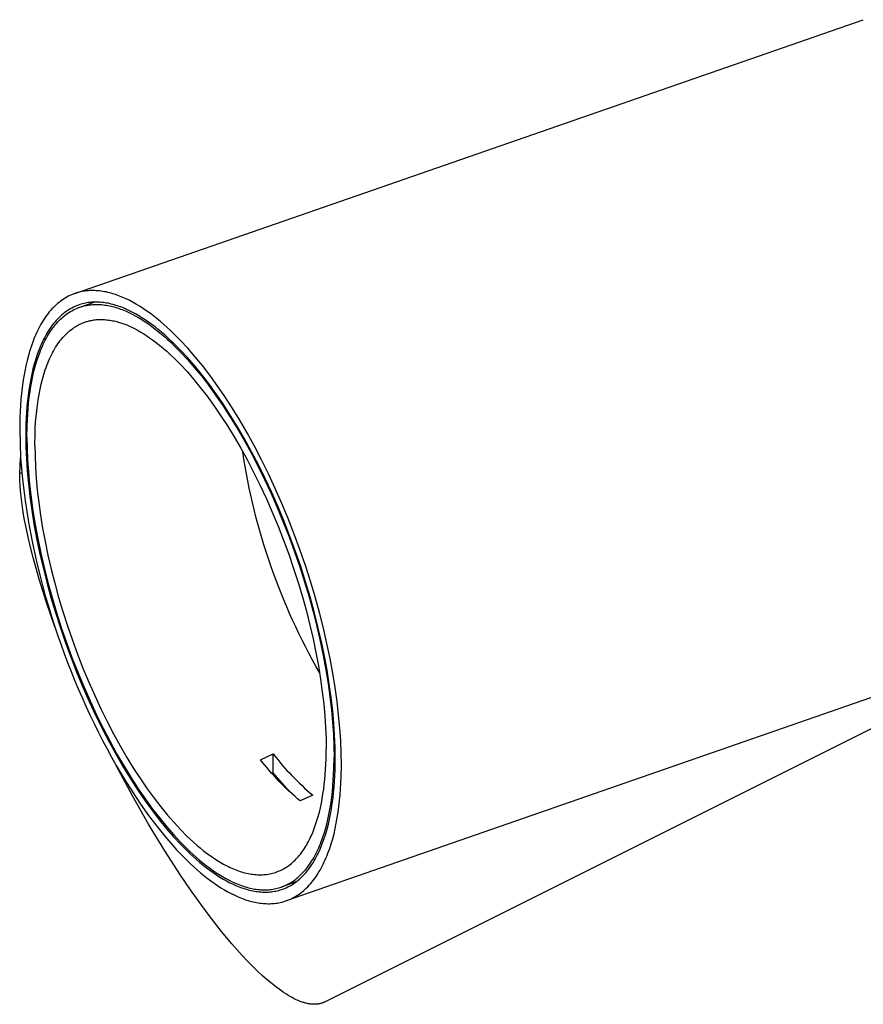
# Model space of a CAD drawing. Extents: x 0 to 534, y 0 to 292.
# Tile 14 of 15: x 408 to 477, y 0 to 81. Entities that reach past the tile are written whole.
import ezdxf

# ---------------------------------------------------------------- set-up
doc = ezdxf.new("R2010")
doc.units = 0
doc.header["$MEASUREMENT"] = 0
doc.layers.add('MAKE2D$VISIBILE$CURVE', color=7, linetype='CONTINUOUS')

msp = doc.modelspace()

# ---------------------------------------------------------------- linework, layer by layer
at = {"layer": 'MAKE2D$VISIBILE$CURVE', "color": 7}
for p, q in [((412.368, 58.598), (477.319, 81.166)), ((412.091, 58.49), (411.955, 58.429)), ((412.159, 58.519), (412.091, 58.49)), ((412.228, 58.546), (412.159, 58.519)), ((412.298, 58.573), (412.228, 58.546)), ((412.368, 58.598), (412.298, 58.573)), ((412.487, 58.637), (412.368, 58.598)), ((412.607, 58.673), (412.487, 58.637)), ((412.728, 58.705), (412.607, 58.673)), ((412.85, 58.734), (412.728, 58.705)), ((412.974, 58.759), (412.85, 58.734)), ((413.098, 58.781), (412.974, 58.759)), ((413.224, 58.799), (413.098, 58.781)), ((413.35, 58.814), (413.224, 58.799)), ((413.477, 58.825), (413.35, 58.814)), ((413.606, 58.832), (413.477, 58.825)), ((413.735, 58.837), (413.606, 58.832)), ((413.865, 58.837), (413.735, 58.837)), ((413.996, 58.834), (413.865, 58.837)), ((414.127, 58.828), (413.996, 58.834)), ((414.26, 58.818), (414.127, 58.828)), ((414.393, 58.805), (414.26, 58.818)), ((414.527, 58.789), (414.393, 58.805)), ((414.661, 58.769), (414.527, 58.789)), ((414.797, 58.745), (414.661, 58.769)), ((414.933, 58.719), (414.797, 58.745)), ((415.069, 58.689), (414.933, 58.719)), ((415.206, 58.655), (415.069, 58.689)), ((415.343, 58.619), (415.206, 58.655)), ((415.481, 58.579), (415.343, 58.619)), ((415.62, 58.536), (415.481, 58.579)), ((415.758, 58.489), (415.62, 58.536)), ((415.898, 58.44), (415.758, 58.489)), ((416.037, 58.387), (415.898, 58.44)), ((410.817, 57.663), (410.7, 57.554)), ((410.935, 57.767), (410.817, 57.663)), ((411.056, 57.866), (410.935, 57.767)), ((411.179, 57.961), (411.056, 57.866)), ((411.303, 58.051), (411.179, 57.961)), ((411.43, 58.137), (411.303, 58.051)), ((411.558, 58.217), (411.43, 58.137)), ((411.689, 58.293), (411.558, 58.217)), ((411.821, 58.363), (411.689, 58.293)), ((411.955, 58.429), (411.821, 58.363)), ((412.633, 57.631), (412.566, 57.605)), ((412.701, 57.655), (412.633, 57.631)), ((412.769, 57.678), (412.701, 57.655)), ((412.761, 57.464), (413.964, 57.882)), ((412.883, 57.713), (412.769, 57.678)), ((412.998, 57.745), (412.883, 57.713)), ((413.114, 57.774), (412.998, 57.745)), ((413.232, 57.799), (413.114, 57.774)), ((413.35, 57.821), (413.232, 57.799)), ((413.34, 57.618), (413.459, 57.639)), ((413.469, 57.84), (413.35, 57.821)), ((413.459, 57.639), (413.579, 57.656)), ((413.589, 57.855), (413.469, 57.84)), ((413.579, 57.656), (413.699, 57.67)), ((413.71, 57.867), (413.589, 57.855)), ((413.699, 57.67), (413.821, 57.681)), ((413.832, 57.876), (413.71, 57.867)), ((413.821, 57.681), (413.943, 57.688)), ((413.954, 57.881), (413.832, 57.876)), ((413.943, 57.688), (414.067, 57.692)), ((414.078, 57.884), (413.954, 57.881)), ((414.067, 57.692), (414.191, 57.693)), ((414.202, 57.883), (414.078, 57.884)), ((414.191, 57.693), (414.316, 57.69)), ((414.327, 57.878), (414.202, 57.883)), ((414.316, 57.69), (414.442, 57.684)), ((414.453, 57.87), (414.327, 57.878)), ((414.442, 57.684), (414.568, 57.675)), ((414.58, 57.86), (414.453, 57.87)), ((414.568, 57.675), (414.695, 57.662)), ((414.707, 57.845), (414.58, 57.86)), ((414.695, 57.662), (414.823, 57.646)), ((414.835, 57.828), (414.707, 57.845)), ((414.823, 57.646), (414.951, 57.627)), ((414.963, 57.808), (414.835, 57.828)), ((415.092, 57.784), (414.963, 57.808)), ((415.222, 57.757), (415.092, 57.784)), ((415.352, 57.727), (415.222, 57.757)), ((415.483, 57.694), (415.352, 57.727)), ((415.614, 57.658), (415.483, 57.694)), ((415.745, 57.619), (415.614, 57.658)), ((416.177, 58.332), (416.037, 58.387)), ((416.317, 58.273), (416.177, 58.332)), ((416.599, 58.146), (416.317, 58.273)), ((416.881, 58.008), (416.599, 58.146)), ((417.164, 57.858), (416.881, 58.008)), ((417.447, 57.697), (417.164, 57.858)), ((417.73, 57.524), (417.447, 57.697)), ((410.15, 56.941), (410.047, 56.805)), ((410.256, 57.073), (410.15, 56.941)), ((410.364, 57.2), (410.256, 57.073)), ((410.474, 57.322), (410.364, 57.2)), ((410.586, 57.44), (410.474, 57.322)), ((410.7, 57.554), (410.586, 57.44)), ((411.369, 56.897), (411.254, 56.798)), ((411.487, 56.992), (411.369, 56.897)), ((411.607, 57.082), (411.487, 56.992)), ((411.509, 56.766), (411.626, 56.857)), ((411.729, 57.167), (411.607, 57.082)), ((411.626, 56.857), (411.745, 56.943)), ((411.853, 57.247), (411.729, 57.167)), ((411.745, 56.943), (411.866, 57.024)), ((411.979, 57.323), (411.853, 57.247)), ((411.866, 57.024), (411.989, 57.101)), ((412.106, 57.394), (411.979, 57.323)), ((411.989, 57.101), (412.113, 57.173)), ((412.235, 57.461), (412.106, 57.394)), ((412.113, 57.173), (412.24, 57.241)), ((412.3, 57.492), (412.235, 57.461)), ((412.24, 57.241), (412.368, 57.303)), ((412.366, 57.522), (412.3, 57.492)), ((412.432, 57.551), (412.366, 57.522)), ((412.368, 57.303), (412.497, 57.362)), ((412.499, 57.579), (412.432, 57.551)), ((412.497, 57.362), (412.563, 57.389)), ((412.566, 57.605), (412.499, 57.579)), ((412.563, 57.389), (412.628, 57.415)), ((412.628, 57.415), (412.695, 57.44)), ((412.695, 57.44), (412.761, 57.464)), ((412.761, 57.464), (412.875, 57.502)), ((412.875, 57.502), (412.99, 57.536)), ((412.99, 57.536), (413.105, 57.567)), ((413.105, 57.567), (413.222, 57.594)), ((413.222, 57.594), (413.34, 57.618)), ((414.951, 57.627), (415.081, 57.605)), ((415.081, 57.605), (415.21, 57.58)), ((415.21, 57.58), (415.34, 57.551)), ((415.34, 57.551), (415.471, 57.519)), ((415.471, 57.519), (415.602, 57.484)), ((415.602, 57.484), (415.734, 57.446)), ((415.734, 57.446), (415.866, 57.405)), ((415.877, 57.576), (415.745, 57.619)), ((415.866, 57.405), (415.999, 57.361)), ((416.01, 57.531), (415.877, 57.576)), ((415.999, 57.361), (416.132, 57.314)), ((416.143, 57.483), (416.01, 57.531)), ((416.132, 57.314), (416.265, 57.263)), ((416.276, 57.432), (416.143, 57.483)), ((416.265, 57.263), (416.399, 57.21)), ((416.409, 57.378), (416.276, 57.432)), ((416.399, 57.21), (416.532, 57.154)), ((416.543, 57.321), (416.409, 57.378)), ((416.532, 57.154), (416.801, 57.033)), ((416.811, 57.198), (416.543, 57.321)), ((416.801, 57.033), (417.07, 56.901)), ((417.08, 57.065), (416.811, 57.198)), ((417.07, 56.901), (417.34, 56.758)), ((417.349, 56.92), (417.08, 57.065)), ((417.619, 56.765), (417.349, 56.92)), ((418.013, 57.342), (417.73, 57.524)), ((418.296, 57.149), (418.013, 57.342)), ((418.578, 56.945), (418.296, 57.149)), ((418.86, 56.733), (418.578, 56.945)), ((409.564, 56.063), (409.475, 55.903)), ((409.656, 56.22), (409.564, 56.063)), ((409.75, 56.373), (409.656, 56.22)), ((409.847, 56.521), (409.75, 56.373)), ((409.946, 56.665), (409.847, 56.521)), ((410.047, 56.805), (409.946, 56.665)), ((410.601, 56.109), (410.5, 55.979)), ((410.705, 56.235), (410.601, 56.109)), ((410.644, 55.883), (410.745, 56.008)), ((410.81, 56.356), (410.705, 56.235)), ((410.745, 56.008), (410.848, 56.129)), ((410.918, 56.473), (410.81, 56.356)), ((410.848, 56.129), (410.953, 56.246)), ((411.028, 56.586), (410.918, 56.473)), ((410.953, 56.246), (411.06, 56.359)), ((411.14, 56.694), (411.028, 56.586)), ((411.06, 56.359), (411.17, 56.468)), ((411.254, 56.798), (411.14, 56.694)), ((411.17, 56.468), (411.281, 56.571)), ((411.281, 56.571), (411.394, 56.671)), ((411.394, 56.671), (411.509, 56.766)), ((412.649, 56.001), (412.713, 56.034)), ((412.713, 56.034), (412.778, 56.066)), ((412.778, 56.066), (412.843, 56.097)), ((412.843, 56.097), (412.908, 56.126)), ((412.908, 56.126), (412.974, 56.154)), ((412.974, 56.154), (413.04, 56.181)), ((413.04, 56.181), (413.107, 56.207)), ((413.107, 56.207), (413.175, 56.231)), ((413.175, 56.231), (413.242, 56.254)), ((413.242, 56.254), (413.31, 56.276)), ((413.31, 56.276), (413.379, 56.297)), ((413.379, 56.297), (413.448, 56.316)), ((413.448, 56.316), (413.517, 56.334)), ((413.517, 56.334), (413.587, 56.351)), ((413.587, 56.351), (413.657, 56.366)), ((413.657, 56.366), (413.727, 56.38)), ((413.727, 56.38), (413.831, 56.399)), ((413.831, 56.399), (413.936, 56.415)), ((413.936, 56.415), (414.041, 56.428)), ((414.041, 56.428), (414.147, 56.438)), ((414.147, 56.438), (414.254, 56.446)), ((414.254, 56.446), (414.362, 56.451)), ((414.362, 56.451), (414.47, 56.453)), ((414.47, 56.453), (414.579, 56.453)), ((414.579, 56.453), (414.689, 56.449)), ((414.689, 56.449), (414.799, 56.444)), ((414.799, 56.444), (414.91, 56.435)), ((414.91, 56.435), (415.021, 56.424)), ((415.021, 56.424), (415.133, 56.41)), ((415.133, 56.41), (415.246, 56.394)), ((415.246, 56.394), (415.359, 56.375)), ((415.359, 56.375), (415.472, 56.354)), ((415.472, 56.354), (415.586, 56.329)), ((415.586, 56.329), (415.7, 56.303)), ((415.7, 56.303), (415.815, 56.274)), ((415.815, 56.274), (415.93, 56.242)), ((415.93, 56.242), (416.046, 56.208)), ((416.046, 56.208), (416.161, 56.171)), ((416.161, 56.171), (416.278, 56.132)), ((416.278, 56.132), (416.394, 56.09)), ((416.394, 56.09), (416.628, 56)), ((417.34, 56.758), (417.61, 56.604)), ((417.61, 56.604), (417.881, 56.44)), ((417.889, 56.6), (417.619, 56.765)), ((417.881, 56.44), (418.151, 56.265)), ((418.158, 56.424), (417.889, 56.6)), ((418.151, 56.265), (418.421, 56.081)), ((418.428, 56.239), (418.158, 56.424)), ((418.421, 56.081), (418.691, 55.887)), ((418.697, 56.045), (418.428, 56.239)), ((418.965, 55.842), (418.697, 56.045)), ((419.141, 56.511), (418.86, 56.733)), ((419.42, 56.28), (419.141, 56.511)), ((419.699, 56.041), (419.42, 56.28)), ((419.976, 55.793), (419.699, 56.041)), ((409.141, 55.222), (409.063, 55.042)), ((409.221, 55.398), (409.141, 55.222)), ((409.303, 55.57), (409.221, 55.398)), ((409.388, 55.738), (409.303, 55.57)), ((409.475, 55.903), (409.388, 55.738)), ((410.028, 55.266), (409.94, 55.111)), ((410.118, 55.417), (410.028, 55.266)), ((410.085, 55.045), (410.173, 55.194)), ((410.21, 55.563), (410.118, 55.417)), ((410.173, 55.194), (410.263, 55.34)), ((410.305, 55.706), (410.21, 55.563)), ((410.263, 55.34), (410.355, 55.482)), ((410.401, 55.844), (410.305, 55.706)), ((410.355, 55.482), (410.449, 55.619)), ((410.5, 55.979), (410.401, 55.844)), ((410.449, 55.619), (410.546, 55.753)), ((410.546, 55.753), (410.644, 55.883)), ((411.471, 55.079), (411.58, 55.193)), ((411.58, 55.193), (411.69, 55.302)), ((411.69, 55.302), (411.803, 55.407)), ((411.803, 55.407), (411.917, 55.506)), ((411.917, 55.506), (412.034, 55.601)), ((412.034, 55.601), (412.153, 55.691)), ((412.153, 55.691), (412.213, 55.734)), ((412.213, 55.734), (412.274, 55.776)), ((412.274, 55.776), (412.335, 55.816)), ((412.335, 55.816), (412.397, 55.856)), ((412.397, 55.856), (412.459, 55.894)), ((412.459, 55.894), (412.522, 55.931)), ((412.522, 55.931), (412.585, 55.967)), ((412.585, 55.967), (412.649, 56.001)), ((416.628, 56), (416.862, 55.9)), ((416.862, 55.9), (417.098, 55.79)), ((417.098, 55.79), (417.334, 55.672)), ((417.334, 55.672), (417.57, 55.545)), ((417.57, 55.545), (417.807, 55.409)), ((417.807, 55.409), (418.044, 55.265)), ((418.044, 55.265), (418.281, 55.112)), ((418.691, 55.887), (418.96, 55.684)), ((418.96, 55.684), (419.228, 55.472)), ((419.232, 55.63), (418.965, 55.842)), ((419.228, 55.472), (419.495, 55.252)), ((419.499, 55.409), (419.232, 55.63)), ((419.495, 55.252), (419.761, 55.023)), ((419.764, 55.181), (419.499, 55.409)), ((420.251, 55.538), (419.976, 55.793)), ((420.524, 55.275), (420.251, 55.538)), ((421.065, 54.729), (420.524, 55.275)), ((408.915, 54.673), (408.777, 54.29)), ((408.988, 54.859), (408.915, 54.673)), ((409.063, 55.042), (408.988, 54.859)), ((409.613, 54.455), (409.537, 54.282)), ((409.691, 54.625), (409.613, 54.455)), ((409.681, 54.241), (409.757, 54.409)), ((409.772, 54.791), (409.691, 54.625)), ((409.757, 54.409), (409.836, 54.573)), ((409.855, 54.953), (409.772, 54.791)), ((409.836, 54.573), (409.916, 54.734)), ((409.94, 55.111), (409.855, 54.953)), ((409.916, 54.734), (410, 54.891)), ((410, 54.891), (410.085, 55.045)), ((410.87, 54.302), (410.964, 54.442)), ((410.964, 54.442), (411.061, 54.579)), ((411.061, 54.579), (411.16, 54.71)), ((411.16, 54.71), (411.262, 54.838)), ((411.262, 54.838), (411.365, 54.961)), ((411.365, 54.961), (411.471, 55.079)), ((418.281, 55.112), (418.517, 54.952)), ((418.517, 54.952), (418.753, 54.783)), ((418.753, 54.783), (418.989, 54.608)), ((418.989, 54.608), (419.224, 54.425)), ((419.224, 54.425), (419.458, 54.235)), ((419.761, 55.023), (420.025, 54.787)), ((420.027, 54.945), (419.764, 55.181)), ((420.025, 54.787), (420.288, 54.543)), ((420.55, 54.451), (420.027, 54.945)), ((420.288, 54.543), (420.549, 54.292)), ((421.065, 53.931), (420.55, 54.451)), ((421.656, 54.093), (421.065, 54.729)), ((408.648, 53.894), (408.529, 53.486)), ((408.777, 54.29), (408.648, 53.894)), ((409.392, 53.925), (409.257, 53.555)), ((409.333, 53.351), (409.465, 53.717)), ((409.464, 54.105), (409.392, 53.925)), ((409.537, 54.282), (409.464, 54.105)), ((409.465, 53.717), (409.535, 53.895)), ((409.535, 53.895), (409.606, 54.07)), ((409.606, 54.07), (409.681, 54.241)), ((410.433, 53.536), (410.516, 53.697)), ((410.516, 53.697), (410.6, 53.854)), ((410.6, 53.854), (410.688, 54.007)), ((410.688, 54.007), (410.777, 54.157)), ((410.777, 54.157), (410.87, 54.302)), ((419.458, 54.235), (419.692, 54.038)), ((419.692, 54.038), (419.924, 53.835)), ((419.924, 53.835), (420.155, 53.626)), ((420.155, 53.626), (420.613, 53.19)), ((420.549, 54.292), (421.065, 53.771)), ((421.634, 53.318), (421.065, 53.931)), ((421.065, 53.771), (421.629, 53.163)), ((422.256, 53.403), (421.656, 54.093)), ((408.42, 53.066), (408.32, 52.635)), ((408.529, 53.486), (408.42, 53.066)), ((409.014, 52.778), (408.907, 52.372)), ((409.131, 53.173), (409.014, 52.778)), ((409.097, 52.584), (409.21, 52.973)), ((409.257, 53.555), (409.131, 53.173)), ((409.21, 52.973), (409.333, 53.351)), ((410.058, 52.673), (410.128, 52.852)), ((410.128, 52.852), (410.201, 53.029)), ((410.201, 53.029), (410.276, 53.201)), ((410.276, 53.201), (410.353, 53.37)), ((410.353, 53.37), (410.433, 53.536)), ((420.613, 53.19), (421.065, 52.733)), ((421.629, 53.163), (422.202, 52.504)), ((422.211, 52.654), (421.634, 53.318)), ((422.863, 52.659), (422.256, 53.403)), ((408.229, 52.195), (408.148, 51.744)), ((408.32, 52.635), (408.229, 52.195)), ((408.809, 51.955), (408.721, 51.528)), ((408.907, 52.372), (408.809, 51.955)), ((408.897, 51.772), (408.992, 52.183)), ((408.992, 52.183), (409.097, 52.584)), ((409.802, 51.919), (409.925, 52.302)), ((409.925, 52.302), (409.99, 52.489)), ((409.99, 52.489), (410.058, 52.673)), ((421.065, 52.733), (421.6, 52.156)), ((421.6, 52.156), (422.143, 51.531)), ((422.202, 52.504), (422.782, 51.795)), ((422.795, 51.939), (422.211, 52.654)), ((423.476, 51.863), (422.863, 52.659)), ((408.076, 51.285), (408.013, 50.818)), ((408.148, 51.744), (408.076, 51.285)), ((408.721, 51.528), (408.641, 51.092)), ((408.733, 50.921), (408.81, 51.351)), ((408.81, 51.351), (408.897, 51.772)), ((409.586, 51.116), (409.689, 51.523)), ((409.689, 51.523), (409.802, 51.919)), ((422.143, 51.531), (422.693, 50.858)), ((422.782, 51.795), (423.367, 51.034)), ((423.385, 51.172), (422.795, 51.939)), ((423.979, 50.355), (423.385, 51.172)), ((424.093, 51.013), (423.476, 51.863)), ((407.96, 50.343), (407.915, 49.862)), ((408.013, 50.818), (407.96, 50.343)), ((408.571, 50.647), (408.509, 50.194)), ((408.641, 51.092), (408.571, 50.647)), ((408.604, 50.037), (408.664, 50.483)), ((408.664, 50.483), (408.733, 50.921)), ((409.409, 50.269), (409.492, 50.697)), ((409.492, 50.697), (409.586, 51.116)), ((422.693, 50.858), (423.249, 50.137)), ((423.367, 51.034), (423.956, 50.223)), ((424.573, 49.488), (423.979, 50.355)), ((424.711, 50.112), (424.093, 51.013)), ((407.915, 49.862), (407.878, 49.375)), ((408.457, 49.734), (408.413, 49.267)), ((408.509, 50.194), (408.457, 49.734)), ((408.51, 49.124), (408.553, 49.584)), ((408.553, 49.584), (408.604, 50.037)), ((409.27, 49.384), (409.334, 49.83)), ((409.334, 49.83), (409.409, 50.269)), ((423.249, 50.137), (423.807, 49.367)), ((423.956, 50.223), (424.546, 49.363)), ((425.328, 49.16), (424.711, 50.112)), ((407.878, 49.375), (407.831, 48.384)), ((408.377, 48.794), (408.33, 47.833)), ((408.413, 49.267), (408.377, 48.794)), ((408.475, 48.659), (408.51, 49.124)), ((409.168, 48.467), (409.214, 48.929)), ((409.214, 48.929), (409.27, 49.384)), ((423.807, 49.367), (424.367, 48.551)), ((424.546, 49.363), (425.135, 48.454)), ((425.167, 48.572), (424.573, 49.488)), ((425.942, 48.159), (425.328, 49.16)), ((407.831, 48.384), (407.815, 47.377)), ((408.43, 47.713), (408.475, 48.659)), ((409.101, 47.524), (409.13, 47.998)), ((409.13, 47.998), (409.168, 48.467)), ((424.367, 48.551), (424.926, 47.689)), ((425.135, 48.454), (425.722, 47.499)), ((425.758, 47.609), (425.167, 48.572)), ((426.551, 47.112), (425.942, 48.159)), ((407.815, 47.377), (407.89, 45.055)), ((408.33, 47.833), (408.315, 46.856)), ((408.415, 46.752), (408.43, 47.713)), ((409.081, 47.045), (409.101, 47.524)), ((424.926, 47.689), (425.482, 46.783)), ((425.722, 47.499), (426.302, 46.499)), ((426.344, 46.601), (425.758, 47.609)), ((427.151, 46.021), (426.551, 47.112)), ((408.315, 46.856), (408.328, 45.935)), ((408.415, 46.752), (408.428, 45.838)), ((409.065, 46.074), (409.081, 47.045)), ((425.482, 46.783), (426.033, 45.834)), ((426.302, 46.499), (426.875, 45.457)), ((426.921, 45.551), (426.344, 46.601)), ((408.328, 45.935), (408.367, 44.972)), ((408.428, 45.838), (408.466, 44.883)), ((409.065, 46.074), (409.077, 45.207)), ((426.033, 45.834), (426.577, 44.846)), ((426.875, 45.457), (427.438, 44.377)), ((427.488, 44.463), (426.921, 45.551)), ((427.74, 44.89), (427.151, 46.021)), ((407.815, 43.762), (407.89, 45.055)), ((408.367, 44.972), (408.433, 43.969)), ((408.466, 44.883), (408.532, 43.888)), ((409.077, 45.207), (409.114, 44.301)), ((426.577, 44.846), (427.11, 43.822)), ((428.316, 43.722), (427.74, 44.89)), ((407.815, 43.762), (407.983, 43.846)), ((408.433, 43.969), (408.528, 42.928)), ((408.532, 43.888), (408.626, 42.855)), ((409.114, 44.301), (409.176, 43.357)), ((427.438, 44.377), (427.987, 43.262)), ((428.042, 43.339), (427.488, 44.463)), ((407.818, 43.503), (407.815, 43.762)), ((407.825, 43.236), (407.818, 43.503)), ((407.855, 42.672), (407.825, 43.236)), ((409.176, 43.357), (409.265, 42.377)), ((427.11, 43.822), (427.632, 42.764)), ((427.987, 43.262), (428.522, 42.115)), ((428.581, 42.183), (428.042, 43.339)), ((428.875, 42.521), (428.316, 43.722)), ((407.907, 42.071), (407.855, 42.672)), ((408.528, 42.928), (408.652, 41.851)), ((408.626, 42.855), (408.75, 41.786)), ((409.265, 42.377), (409.383, 41.363)), ((427.632, 42.764), (428.139, 41.676)), ((429.417, 41.291), (428.875, 42.521)), ((407.98, 41.432), (407.907, 42.071)), ((408.076, 40.755), (407.98, 41.432)), ((408.652, 41.851), (408.807, 40.739)), ((408.75, 41.786), (408.903, 40.683)), ((428.139, 41.676), (428.629, 40.562)), ((428.522, 42.115), (429.038, 40.941)), ((429.101, 40.999), (428.581, 42.183)), ((408.195, 40.042), (408.076, 40.755)), ((408.807, 40.739), (408.993, 39.597)), ((408.903, 40.683), (409.088, 39.549)), ((409.383, 41.363), (409.528, 40.317)), ((429.038, 40.941), (429.535, 39.744)), ((429.602, 39.793), (429.101, 40.999)), ((429.937, 40.037), (429.417, 41.291)), ((408.338, 39.292), (408.195, 40.042)), ((409.528, 40.317), (409.703, 39.242)), ((428.629, 40.562), (429.1, 39.427)), ((430.081, 38.568), (429.602, 39.793)), ((430.434, 38.764), (429.937, 40.037)), ((408.505, 38.506), (408.338, 39.292)), ((408.993, 39.597), (409.21, 38.426)), ((409.088, 39.549), (409.303, 38.388)), ((409.703, 39.242), (409.908, 38.14)), ((429.1, 39.427), (429.55, 38.274)), ((429.535, 39.744), (430.01, 38.529)), ((408.697, 37.686), (408.505, 38.506)), ((409.21, 38.426), (409.459, 37.232)), ((409.303, 38.388), (409.55, 37.203)), ((429.55, 38.274), (429.978, 37.109)), ((430.01, 38.529), (430.461, 37.301)), ((430.535, 37.33), (430.081, 38.568)), ((430.907, 37.478), (430.434, 38.764)), ((408.913, 36.833), (408.697, 37.686)), ((409.908, 38.14), (410.142, 37.016)), ((431.352, 36.182), (430.907, 37.478)), ((409.42, 35.034), (408.913, 36.833)), ((409.459, 37.232), (409.74, 36.017)), ((409.55, 37.203), (409.828, 35.998)), ((410.142, 37.016), (410.406, 35.873)), ((429.978, 37.109), (430.381, 35.936)), ((430.461, 37.301), (430.886, 36.064)), ((430.964, 36.084), (430.535, 37.33)), ((409.74, 36.017), (410.051, 34.787)), ((409.828, 35.998), (410.138, 34.777)), ((410.406, 35.873), (410.699, 34.715)), ((430.381, 35.936), (430.759, 34.759)), ((430.886, 36.064), (431.284, 34.824)), ((431.365, 34.834), (430.964, 36.084)), ((431.769, 34.884), (431.352, 36.182)), ((410.023, 33.126), (409.42, 35.034)), ((410.051, 34.787), (410.393, 33.545)), ((410.138, 34.777), (410.477, 33.546)), ((410.699, 34.715), (411.021, 33.547)), ((430.759, 34.759), (431.109, 33.584)), ((431.284, 34.824), (431.653, 33.585)), ((431.737, 33.586), (431.365, 34.834)), ((432.155, 33.586), (431.769, 34.884)), ((410.393, 33.545), (410.766, 32.297)), ((410.477, 33.546), (410.846, 32.307)), ((411.021, 33.547), (411.371, 32.372)), ((431.109, 33.584), (431.431, 32.416)), ((431.653, 33.585), (431.993, 32.354)), ((432.079, 32.344), (431.737, 33.586)), ((432.511, 32.296), (432.155, 33.586)), ((410.719, 31.128), (410.023, 33.126)), ((497.868, 32.66), (432.916, 0.184)), ((410.766, 32.297), (411.167, 31.047)), ((410.846, 32.307), (411.244, 31.067)), ((411.371, 32.372), (411.749, 31.195)), ((431.431, 32.416), (431.725, 31.258)), ((431.993, 32.354), (432.302, 31.133)), ((432.391, 31.114), (432.079, 32.344)), ((432.835, 31.017), (432.511, 32.296)), ((411.167, 31.047), (411.595, 29.801)), ((411.244, 31.067), (411.669, 29.83)), ((411.749, 31.195), (412.152, 30.022)), ((494.715, 31.102), (429.763, 8.533)), ((431.725, 31.258), (431.988, 30.115)), ((432.302, 31.133), (432.58, 29.928)), ((432.671, 29.899), (432.391, 31.114)), ((433.126, 29.755), (432.835, 31.017)), ((431.988, 30.115), (432.223, 28.991)), ((411.595, 29.801), (412.05, 28.563)), ((411.669, 29.83), (412.12, 28.602)), ((412.152, 30.022), (412.58, 28.857)), ((432.58, 29.928), (432.827, 28.743)), ((432.92, 28.705), (432.671, 29.899)), ((433.385, 28.514), (433.126, 29.755)), ((412.05, 28.563), (412.528, 27.338)), ((412.12, 28.602), (412.595, 27.387)), ((412.58, 28.857), (413.03, 27.704)), ((432.223, 28.991), (432.427, 27.889)), ((432.827, 28.743), (433.042, 27.582)), ((433.137, 27.534), (432.92, 28.705)), ((433.611, 27.298), (433.385, 28.514)), ((413.03, 27.704), (413.502, 26.569)), ((432.427, 27.889), (432.602, 26.814)), ((412.528, 27.338), (413.029, 26.132)), ((412.595, 27.387), (413.092, 26.19)), ((432.602, 26.814), (432.748, 25.768)), ((433.042, 27.582), (433.227, 26.448)), ((433.323, 26.392), (433.137, 27.534)), ((433.804, 26.111), (433.611, 27.298)), ((413.029, 26.132), (413.55, 24.948)), ((413.092, 26.19), (413.609, 25.016)), ((413.502, 26.569), (413.992, 25.455)), ((433.227, 26.448), (433.38, 25.345)), ((433.478, 25.28), (433.323, 26.392)), ((433.965, 24.956), (433.804, 26.111)), ((413.992, 25.455), (414.499, 24.367)), ((432.748, 25.768), (432.865, 24.754)), ((433.38, 25.345), (433.504, 24.276)), ((433.602, 24.203), (433.478, 25.28)), ((413.55, 24.948), (414.088, 23.792)), ((413.609, 25.016), (414.143, 23.869)), ((414.499, 24.367), (415.02, 23.309)), ((432.865, 24.754), (432.954, 23.774)), ((434.094, 23.836), (433.965, 24.956)), ((414.088, 23.792), (414.642, 22.668)), ((414.143, 23.869), (414.693, 22.754)), ((432.954, 23.774), (433.017, 22.83)), ((433.504, 24.276), (433.598, 23.243)), ((433.697, 23.162), (433.602, 24.203)), ((434.193, 22.754), (434.094, 23.836)), ((414.693, 22.754), (415.255, 21.674)), ((415.02, 23.309), (415.554, 22.285)), ((433.017, 22.83), (433.053, 21.924)), ((433.598, 23.243), (433.664, 22.248)), ((433.764, 22.159), (433.697, 23.162)), ((434.262, 21.712), (434.193, 22.754)), ((414.642, 22.668), (415.209, 21.58)), ((415.554, 22.285), (416.097, 21.297)), ((433.053, 21.924), (433.065, 21.057)), ((433.664, 22.248), (433.703, 21.293)), ((433.802, 21.196), (433.764, 22.159)), ((415.209, 21.58), (415.787, 20.53)), ((415.255, 21.674), (415.828, 20.632)), ((416.097, 21.297), (416.648, 20.348)), ((433.703, 21.293), (433.715, 20.379)), ((433.815, 20.275), (433.802, 21.196)), ((434.302, 20.711), (434.262, 21.712)), ((415.787, 20.53), (416.372, 19.522)), ((415.828, 20.632), (416.409, 19.632)), ((416.648, 20.348), (417.204, 19.442)), ((427.667, 20.149), (428.707, 20.639)), ((428.707, 19.085), (428.707, 20.639)), ((433.053, 20.204), (433.065, 21.057)), ((433.7, 19.418), (433.715, 20.379)), ((434.315, 19.754), (434.302, 20.711)), ((415.764, 19.695), (416.428, 18.574)), ((417.097, 17.197), (415.764, 19.695)), ((416.372, 19.522), (416.963, 18.559)), ((416.409, 19.632), (416.995, 18.677)), ((433.015, 19.363), (433.053, 20.204)), ((433.8, 19.314), (433.815, 20.275)), ((434.3, 18.747), (434.315, 19.754)), ((416.995, 18.677), (417.584, 17.768)), ((417.204, 19.442), (417.763, 18.58)), ((428.707, 19.085), (428.584, 19.043)), ((430.038, 17.531), (428.707, 19.085)), ((432.951, 18.539), (433.015, 19.363)), ((433.655, 18.472), (433.7, 19.418)), ((433.755, 18.369), (433.8, 19.314)), ((434.252, 17.756), (434.3, 18.747)), ((416.428, 18.574), (417.097, 17.509)), ((416.963, 18.559), (417.557, 17.643)), ((417.763, 18.58), (418.323, 17.764)), ((432.859, 17.736), (432.909, 18.135)), ((432.909, 18.135), (432.951, 18.539)), ((433.577, 17.547), (433.62, 18.007)), ((433.62, 18.007), (433.655, 18.472)), ((433.678, 17.444), (433.721, 17.904)), ((433.721, 17.904), (433.755, 18.369)), ((417.097, 17.509), (417.769, 16.503)), ((418.44, 14.837), (417.097, 17.197)), ((417.557, 17.643), (418.152, 16.776)), ((417.584, 17.768), (418.175, 16.908)), ((418.323, 17.764), (418.882, 16.994)), ((431.957, 17.251), (430.917, 16.761)), ((432.739, 16.957), (432.803, 17.343)), ((432.803, 17.343), (432.859, 17.736)), ((433.466, 16.648), (433.526, 17.094)), ((433.526, 17.094), (433.577, 17.547)), ((433.628, 16.991), (433.678, 17.444)), ((434.171, 16.788), (434.216, 17.269)), ((434.216, 17.269), (434.252, 17.756)), ((417.769, 16.503), (418.44, 15.557)), ((418.152, 16.776), (418.745, 15.959)), ((418.175, 16.908), (418.763, 16.097)), ((418.882, 16.994), (419.437, 16.273)), ((419.437, 16.273), (419.987, 15.6)), ((432.589, 16.207), (432.667, 16.578)), ((432.667, 16.578), (432.739, 16.957)), ((433.397, 16.21), (433.466, 16.648)), ((433.5, 16.106), (433.568, 16.545)), ((433.568, 16.545), (433.628, 16.991)), ((434.054, 15.846), (434.117, 16.313)), ((434.117, 16.313), (434.171, 16.788)), ((418.44, 15.557), (419.108, 14.674)), ((418.745, 15.959), (419.335, 15.192)), ((418.763, 16.097), (419.349, 15.336)), ((419.987, 15.6), (420.53, 14.975)), ((432.308, 15.144), (432.409, 15.489)), ((432.409, 15.489), (432.503, 15.844)), ((432.503, 15.844), (432.589, 16.207)), ((433.233, 15.359), (433.32, 15.78)), ((433.32, 15.78), (433.397, 16.21)), ((433.338, 15.254), (433.424, 15.676)), ((433.424, 15.676), (433.5, 16.106)), ((433.982, 15.387), (434.054, 15.846)), ((419.77, 12.644), (418.44, 14.837)), ((419.108, 14.674), (419.77, 13.854)), ((419.335, 15.192), (419.919, 14.477)), ((419.349, 15.336), (419.928, 14.627)), ((419.928, 14.627), (420.501, 13.968)), ((420.53, 14.975), (421.065, 14.398)), ((432.082, 14.484), (432.199, 14.809)), ((432.199, 14.809), (432.308, 15.144)), ((433.034, 14.547), (433.138, 14.948)), ((433.138, 14.948), (433.233, 15.359)), ((433.14, 14.441), (433.244, 14.842)), ((433.244, 14.842), (433.338, 15.254)), ((433.811, 14.496), (433.901, 14.936)), ((433.901, 14.936), (433.982, 15.387)), ((419.77, 13.854), (420.423, 13.096)), ((419.919, 14.477), (420.497, 13.813)), ((420.497, 13.813), (421.065, 13.2)), ((420.501, 13.968), (421.065, 13.36)), ((421.065, 14.398), (421.593, 13.867)), ((421.593, 13.867), (421.86, 13.612)), ((431.757, 13.719), (431.826, 13.866)), ((431.826, 13.866), (431.958, 14.169)), ((431.958, 14.169), (432.082, 14.484)), ((432.797, 13.78), (432.92, 14.158)), ((432.906, 13.671), (433.028, 14.05)), ((432.92, 14.158), (433.034, 14.547)), ((433.028, 14.05), (433.14, 14.441)), ((433.601, 13.645), (433.711, 14.065)), ((433.711, 14.065), (433.811, 14.496)), ((420.423, 13.096), (420.745, 12.741)), ((421.065, 13.36), (421.582, 12.839)), ((421.065, 13.2), (421.591, 12.67)), ((421.86, 13.612), (422.129, 13.365)), ((422.129, 13.365), (422.399, 13.127)), ((422.399, 13.127), (422.671, 12.897)), ((431.305, 12.898), (431.385, 13.027)), ((431.385, 13.027), (431.463, 13.159)), ((431.463, 13.159), (431.54, 13.294)), ((431.54, 13.294), (431.614, 13.433)), ((431.614, 13.433), (431.687, 13.574)), ((431.687, 13.574), (431.757, 13.719)), ((432.45, 12.89), (432.524, 13.061)), ((432.524, 13.061), (432.596, 13.236)), ((432.596, 13.236), (432.665, 13.414)), ((432.635, 12.949), (432.775, 13.304)), ((432.665, 13.414), (432.797, 13.78)), ((432.775, 13.304), (432.906, 13.671)), ((433.354, 12.841), (433.482, 13.237)), ((433.482, 13.237), (433.601, 13.645)), ((421.065, 10.637), (419.77, 12.644)), ((420.745, 12.741), (421.065, 12.402)), ((421.065, 12.402), (421.606, 11.856)), ((421.582, 12.839), (421.843, 12.588)), ((421.591, 12.67), (421.857, 12.415)), ((421.843, 12.588), (422.105, 12.344)), ((421.857, 12.415), (422.124, 12.167)), ((422.105, 12.344), (422.37, 12.108)), ((422.671, 12.897), (422.944, 12.676)), ((422.944, 12.676), (423.218, 12.465)), ((423.218, 12.465), (423.494, 12.263)), ((423.494, 12.263), (423.769, 12.073)), ((430.694, 12.09), (430.787, 12.195)), ((430.787, 12.195), (430.878, 12.304)), ((430.878, 12.304), (430.967, 12.416)), ((430.967, 12.416), (431.054, 12.532)), ((431.054, 12.532), (431.139, 12.65)), ((431.139, 12.65), (431.223, 12.773)), ((431.223, 12.773), (431.305, 12.898)), ((432.045, 12.086), (432.131, 12.24)), ((432.131, 12.24), (432.214, 12.397)), ((432.214, 12.397), (432.295, 12.558)), ((432.246, 12.123), (432.328, 12.281)), ((432.295, 12.558), (432.373, 12.722)), ((432.328, 12.281), (432.409, 12.443)), ((432.373, 12.722), (432.45, 12.89)), ((432.409, 12.443), (432.487, 12.608)), ((432.487, 12.608), (432.562, 12.777)), ((432.562, 12.777), (432.635, 12.949)), ((433.067, 12.089), (433.142, 12.272)), ((433.142, 12.272), (433.215, 12.458)), ((433.215, 12.458), (433.354, 12.841)), ((421.606, 11.856), (421.879, 11.593)), ((421.879, 11.593), (422.155, 11.338)), ((422.124, 12.167), (422.393, 11.927)), ((422.37, 12.108), (422.635, 11.879)), ((422.393, 11.927), (422.664, 11.694)), ((422.635, 11.879), (422.902, 11.659)), ((422.664, 11.694), (422.936, 11.471)), ((422.902, 11.659), (423.17, 11.447)), ((422.936, 11.471), (423.209, 11.256)), ((423.17, 11.447), (423.439, 11.244)), ((423.769, 12.073), (424.045, 11.892)), ((424.045, 11.892), (424.322, 11.723)), ((424.322, 11.723), (424.598, 11.565)), ((424.598, 11.565), (424.873, 11.42)), ((424.873, 11.42), (425.011, 11.351)), ((429.786, 11.309), (429.893, 11.381)), ((429.893, 11.381), (429.999, 11.456)), ((429.999, 11.456), (430.103, 11.536)), ((430.103, 11.536), (430.206, 11.619)), ((430.206, 11.619), (430.307, 11.706)), ((430.307, 11.706), (430.406, 11.797)), ((430.406, 11.797), (430.504, 11.891)), ((430.504, 11.891), (430.6, 11.989)), ((430.6, 11.989), (430.694, 12.09)), ((431.486, 11.248), (431.585, 11.378)), ((431.585, 11.378), (431.681, 11.512)), ((431.681, 11.512), (431.775, 11.649)), ((431.705, 11.253), (431.801, 11.389)), ((431.775, 11.649), (431.868, 11.791)), ((431.801, 11.389), (431.894, 11.528)), ((431.868, 11.791), (431.957, 11.937)), ((431.894, 11.528), (431.985, 11.671)), ((431.957, 11.937), (432.045, 12.086)), ((431.985, 11.671), (432.075, 11.818)), ((432.075, 11.818), (432.161, 11.969)), ((432.161, 11.969), (432.246, 12.123)), ((432.655, 11.228), (432.743, 11.393)), ((432.743, 11.393), (432.827, 11.561)), ((432.827, 11.561), (432.91, 11.733)), ((432.91, 11.733), (432.99, 11.909)), ((432.99, 11.909), (433.067, 12.089)), ((421.89, 9.425), (421.065, 10.637)), ((422.155, 11.338), (422.432, 11.09)), ((422.432, 11.09), (422.71, 10.851)), ((422.71, 10.851), (422.99, 10.62)), ((422.99, 10.62), (423.27, 10.398)), ((423.209, 11.256), (423.483, 11.05)), ((423.439, 11.244), (423.709, 11.05)), ((423.483, 11.05), (423.757, 10.853)), ((423.709, 11.05), (423.979, 10.866)), ((423.757, 10.853), (424.032, 10.667)), ((423.979, 10.866), (424.249, 10.691)), ((424.032, 10.667), (424.307, 10.49)), ((424.249, 10.691), (424.52, 10.527)), ((425.011, 11.351), (425.148, 11.286)), ((425.148, 11.286), (425.285, 11.224)), ((425.285, 11.224), (425.422, 11.165)), ((425.422, 11.165), (425.559, 11.109)), ((425.559, 11.109), (425.695, 11.056)), ((425.695, 11.056), (425.831, 11.007)), ((425.831, 11.007), (425.966, 10.961)), ((425.966, 10.961), (426.101, 10.918)), ((426.101, 10.918), (426.236, 10.879)), ((426.236, 10.879), (426.37, 10.843)), ((426.37, 10.843), (426.504, 10.811)), ((426.504, 10.811), (426.636, 10.782)), ((426.636, 10.782), (426.769, 10.756)), ((426.769, 10.756), (426.9, 10.734)), ((426.9, 10.734), (427.031, 10.716)), ((427.031, 10.716), (427.162, 10.701)), ((427.162, 10.701), (427.291, 10.69)), ((427.291, 10.69), (427.42, 10.682)), ((427.42, 10.682), (427.548, 10.678)), ((427.548, 10.678), (427.675, 10.678)), ((427.675, 10.678), (427.801, 10.681)), ((427.801, 10.681), (427.926, 10.688)), ((427.926, 10.688), (428.05, 10.699)), ((428.05, 10.699), (428.174, 10.713)), ((428.174, 10.713), (428.296, 10.732)), ((428.296, 10.732), (428.417, 10.753)), ((428.417, 10.753), (428.537, 10.779)), ((428.537, 10.779), (428.656, 10.808)), ((428.656, 10.808), (428.774, 10.841)), ((428.774, 10.841), (428.89, 10.877)), ((428.89, 10.877), (429.006, 10.918)), ((429.006, 10.918), (429.12, 10.962)), ((429.12, 10.962), (429.233, 11.009)), ((429.233, 11.009), (429.344, 11.061)), ((429.344, 11.061), (429.455, 11.116)), ((429.455, 11.116), (429.566, 11.176)), ((429.566, 11.176), (429.677, 11.241)), ((429.677, 11.241), (429.786, 11.309)), ((430.736, 10.46), (430.849, 10.56)), ((430.849, 10.56), (430.961, 10.664)), ((430.961, 10.664), (431.07, 10.772)), ((431.07, 10.772), (431.177, 10.885)), ((431.087, 10.529), (431.195, 10.639)), ((431.177, 10.885), (431.282, 11.002)), ((431.195, 10.639), (431.301, 10.754)), ((431.282, 11.002), (431.385, 11.123)), ((431.301, 10.754), (431.405, 10.872)), ((431.385, 11.123), (431.486, 11.248)), ((431.405, 10.872), (431.507, 10.995)), ((431.507, 10.995), (431.607, 11.122)), ((431.607, 11.122), (431.705, 11.253)), ((432.185, 10.466), (432.283, 10.61)), ((432.283, 10.61), (432.38, 10.758)), ((432.38, 10.758), (432.474, 10.911)), ((432.474, 10.911), (432.566, 11.068)), ((432.566, 11.068), (432.655, 11.228)), ((423.27, 10.398), (423.552, 10.186)), ((423.552, 10.186), (423.834, 9.982)), ((423.834, 9.982), (424.117, 9.789)), ((424.117, 9.789), (424.4, 9.607)), ((424.307, 10.49), (424.583, 10.324)), ((424.52, 10.527), (424.79, 10.373)), ((424.583, 10.324), (424.858, 10.169)), ((424.79, 10.373), (425.06, 10.23)), ((424.858, 10.169), (425.132, 10.025)), ((425.06, 10.23), (425.329, 10.098)), ((425.132, 10.025), (425.406, 9.892)), ((425.329, 10.098), (425.598, 9.977)), ((425.406, 9.892), (425.68, 9.771)), ((425.598, 9.977), (425.732, 9.921)), ((425.68, 9.771), (425.816, 9.715)), ((425.732, 9.921), (425.865, 9.868)), ((425.865, 9.868), (425.999, 9.817)), ((425.999, 9.817), (426.131, 9.77)), ((426.131, 9.77), (426.264, 9.726)), ((430.571, 10.085), (429.369, 9.667)), ((429.502, 9.716), (429.568, 9.742)), ((429.568, 9.742), (429.633, 9.769)), ((429.633, 9.769), (429.763, 9.828)), ((429.763, 9.828), (429.891, 9.89)), ((429.891, 9.89), (430.017, 9.958)), ((430.017, 9.958), (430.141, 10.03)), ((430.025, 9.737), (430.151, 9.807)), ((430.141, 10.03), (430.264, 10.107)), ((430.151, 9.807), (430.274, 9.882)), ((430.264, 10.107), (430.385, 10.188)), ((430.274, 9.882), (430.396, 9.961)), ((430.385, 10.188), (430.504, 10.274)), ((430.396, 9.961), (430.516, 10.044)), ((430.504, 10.274), (430.621, 10.365)), ((430.516, 10.044), (430.634, 10.132)), ((430.621, 10.365), (430.736, 10.46)), ((430.634, 10.132), (430.75, 10.225)), ((430.75, 10.225), (430.864, 10.322)), ((430.864, 10.322), (430.976, 10.423)), ((430.976, 10.423), (431.087, 10.529)), ((431.544, 9.691), (431.657, 9.809)), ((431.657, 9.809), (431.767, 9.931)), ((431.767, 9.931), (431.874, 10.058)), ((431.874, 10.058), (431.98, 10.19)), ((431.98, 10.19), (432.083, 10.326)), ((432.083, 10.326), (432.185, 10.466)), ((422.731, 8.243), (421.89, 9.425)), ((424.4, 9.607), (424.684, 9.434)), ((424.684, 9.434), (424.967, 9.273)), ((424.967, 9.273), (425.249, 9.123)), ((425.249, 9.123), (425.532, 8.985)), ((425.532, 8.985), (425.813, 8.858)), ((425.816, 9.715), (425.952, 9.662)), ((425.952, 9.662), (426.087, 9.612)), ((426.087, 9.612), (426.222, 9.565)), ((426.222, 9.565), (426.357, 9.521)), ((426.264, 9.726), (426.396, 9.685)), ((426.357, 9.521), (426.492, 9.48)), ((426.396, 9.685), (426.528, 9.647)), ((426.492, 9.48), (426.625, 9.443)), ((426.528, 9.647), (426.659, 9.612)), ((426.625, 9.443), (426.759, 9.409)), ((426.659, 9.612), (426.79, 9.58)), ((426.759, 9.409), (426.892, 9.378)), ((426.79, 9.58), (426.92, 9.552)), ((426.892, 9.378), (427.024, 9.35)), ((426.92, 9.552), (427.05, 9.526)), ((427.024, 9.35), (427.156, 9.325)), ((427.05, 9.526), (427.179, 9.504)), ((427.156, 9.325), (427.287, 9.304)), ((427.179, 9.504), (427.307, 9.485)), ((427.287, 9.304), (427.417, 9.286)), ((427.307, 9.485), (427.435, 9.469)), ((427.417, 9.286), (427.547, 9.272)), ((427.435, 9.469), (427.562, 9.456)), ((427.547, 9.272), (427.676, 9.261)), ((427.562, 9.456), (427.689, 9.447)), ((427.676, 9.261), (427.805, 9.253)), ((427.689, 9.447), (427.814, 9.441)), ((427.805, 9.253), (427.932, 9.248)), ((427.814, 9.441), (427.939, 9.438)), ((427.932, 9.248), (428.059, 9.247)), ((427.939, 9.438), (428.063, 9.439)), ((428.059, 9.247), (428.185, 9.25)), ((428.063, 9.439), (428.187, 9.443)), ((428.185, 9.25), (428.31, 9.256)), ((428.187, 9.443), (428.309, 9.45)), ((428.309, 9.45), (428.431, 9.461)), ((428.31, 9.256), (428.434, 9.265)), ((428.431, 9.461), (428.552, 9.475)), ((428.434, 9.265), (428.558, 9.278)), ((428.552, 9.475), (428.671, 9.492)), ((428.558, 9.278), (428.68, 9.294)), ((428.671, 9.492), (428.79, 9.513)), ((428.68, 9.294), (428.801, 9.313)), ((428.79, 9.513), (428.908, 9.537)), ((428.801, 9.313), (428.922, 9.337)), ((428.908, 9.537), (429.025, 9.564)), ((428.922, 9.337), (429.041, 9.363)), ((429.025, 9.564), (429.141, 9.595)), ((429.041, 9.363), (429.159, 9.393)), ((429.141, 9.595), (429.255, 9.629)), ((429.159, 9.393), (429.276, 9.427)), ((429.255, 9.629), (429.369, 9.667)), ((429.276, 9.427), (429.392, 9.464)), ((429.369, 9.667), (429.436, 9.691)), ((429.392, 9.464), (429.507, 9.504)), ((429.436, 9.691), (429.502, 9.716)), ((429.507, 9.504), (429.639, 9.556)), ((429.639, 9.556), (429.77, 9.611)), ((429.77, 9.611), (429.898, 9.672)), ((429.898, 9.672), (430.025, 9.737)), ((430.572, 8.914), (430.701, 8.994)), ((430.701, 8.994), (430.827, 9.08)), ((430.827, 9.08), (430.952, 9.17)), ((430.952, 9.17), (431.074, 9.265)), ((431.074, 9.265), (431.195, 9.364)), ((431.195, 9.364), (431.314, 9.468)), ((431.314, 9.468), (431.43, 9.577)), ((431.43, 9.577), (431.544, 9.691)), ((423.584, 7.1), (422.731, 8.243)), ((425.813, 8.858), (425.953, 8.799)), ((425.953, 8.799), (426.093, 8.744)), ((426.093, 8.744), (426.233, 8.691)), ((426.233, 8.691), (426.372, 8.642)), ((426.372, 8.642), (426.511, 8.595)), ((426.511, 8.595), (426.649, 8.552)), ((426.649, 8.552), (426.787, 8.512)), ((426.787, 8.512), (426.924, 8.476)), ((426.924, 8.476), (427.061, 8.443)), ((427.061, 8.443), (427.198, 8.413)), ((427.198, 8.413), (427.334, 8.386)), ((427.334, 8.386), (427.469, 8.362)), ((427.469, 8.362), (427.603, 8.342)), ((427.603, 8.342), (427.737, 8.326)), ((427.737, 8.326), (427.87, 8.313)), ((427.87, 8.313), (428.003, 8.303)), ((428.003, 8.303), (428.134, 8.297)), ((428.134, 8.297), (428.265, 8.294)), ((428.265, 8.294), (428.395, 8.295)), ((428.395, 8.295), (428.525, 8.299)), ((428.525, 8.299), (428.653, 8.306)), ((428.653, 8.306), (428.78, 8.317)), ((428.78, 8.317), (428.907, 8.332)), ((428.907, 8.332), (429.032, 8.35)), ((429.032, 8.35), (429.157, 8.372)), ((429.157, 8.372), (429.28, 8.397)), ((429.28, 8.397), (429.402, 8.426)), ((429.402, 8.426), (429.524, 8.458)), ((429.524, 8.458), (429.644, 8.494)), ((429.644, 8.494), (429.763, 8.533)), ((429.763, 8.533), (429.833, 8.558)), ((429.833, 8.558), (429.902, 8.585)), ((429.902, 8.585), (429.971, 8.612)), ((429.971, 8.612), (430.039, 8.641)), ((430.039, 8.641), (430.175, 8.702)), ((430.175, 8.702), (430.309, 8.768)), ((430.309, 8.768), (430.442, 8.838)), ((430.442, 8.838), (430.572, 8.914)), ((424.443, 6.007), (423.584, 7.1)), ((425.303, 4.976), (424.443, 6.007)), ((426.156, 4.017), (425.303, 4.976)), ((426.579, 3.568), (426.156, 4.017)), ((426.997, 3.141), (426.579, 3.568)), ((427.411, 2.737), (426.997, 3.141)), ((427.818, 2.357), (427.411, 2.737)), ((428.219, 2.003), (427.818, 2.357)), ((428.612, 1.676), (428.219, 2.003)), ((428.997, 1.375), (428.612, 1.676)), ((429.186, 1.236), (428.997, 1.375)), ((429.373, 1.103), (429.186, 1.236)), ((429.557, 0.978), (429.373, 1.103)), ((429.739, 0.86), (429.557, 0.978)), ((429.917, 0.749), (429.739, 0.86)), ((430.093, 0.646), (429.917, 0.749)), ((430.267, 0.551), (430.093, 0.646)), ((430.437, 0.463), (430.267, 0.551)), ((430.604, 0.382), (430.437, 0.463)), ((430.768, 0.309), (430.604, 0.382)), ((430.929, 0.244), (430.768, 0.309)), ((431.008, 0.214), (430.929, 0.244)), ((431.087, 0.187), (431.008, 0.214)), ((431.164, 0.161), (431.087, 0.187)), ((431.241, 0.137), (431.164, 0.161)), ((431.317, 0.115), (431.241, 0.137)), ((431.392, 0.095), (431.317, 0.115)), ((431.466, 0.077), (431.392, 0.095)), ((431.539, 0.06), (431.466, 0.077)), ((431.612, 0.046), (431.539, 0.06)), ((431.683, 0.034), (431.612, 0.046)), ((431.754, 0.023), (431.683, 0.034)), ((431.823, 0.015), (431.754, 0.023)), ((431.892, 0.008), (431.823, 0.015)), ((431.96, 0.004), (431.892, 0.008)), ((432.027, 0.001), (431.96, 0.004)), ((432.093, 0), (432.027, 0.001)), ((432.158, 0.001), (432.093, 0)), ((432.222, 0.004), (432.158, 0.001)), ((432.285, 0.009), (432.222, 0.004)), ((432.347, 0.015), (432.285, 0.009)), ((432.409, 0.024), (432.347, 0.015)), ((432.469, 0.035), (432.409, 0.024)), ((432.528, 0.047), (432.469, 0.035)), ((432.587, 0.061), (432.528, 0.047)), ((432.644, 0.077), (432.587, 0.061)), ((432.7, 0.095), (432.644, 0.077)), ((432.756, 0.115), (432.7, 0.095)), ((432.783, 0.125), (432.756, 0.115)), ((432.81, 0.136), (432.783, 0.125)), ((432.837, 0.147), (432.81, 0.136)), ((432.864, 0.159), (432.837, 0.147)), ((432.89, 0.172), (432.864, 0.159)), ((432.916, 0.184), (432.89, 0.172))]:
    msp.add_line(p, q, dxfattribs=at)
at = {"layer": 'MAKE2D$VISIBILE$CURVE', "color": 7, "extrusion": (0, 0, -1)}
for centre, radius, start, end in [((-477.354, 53.124), 51.713, 330.11873, 351.56088), ((-444.593, 33.134), 21.333, 309.87151, 322.50564)]:
    msp.add_arc(centre, radius, start, end, dxfattribs=at)
at = {"layer": 'MAKE2D$VISIBILE$CURVE', "color": 7}
for centre, radius, start, end in [((464.558, 49.316), 56.828, 184.30063, 198.66674), ((469.903, 50.414), 62.247, 198.0493, 209.5714), ((445.522, 33.518), 21.181, 217.44891, 230.17394)]:
    msp.add_arc(centre, radius, start, end, dxfattribs=at)

doc.saveas('drawing.dxf')
